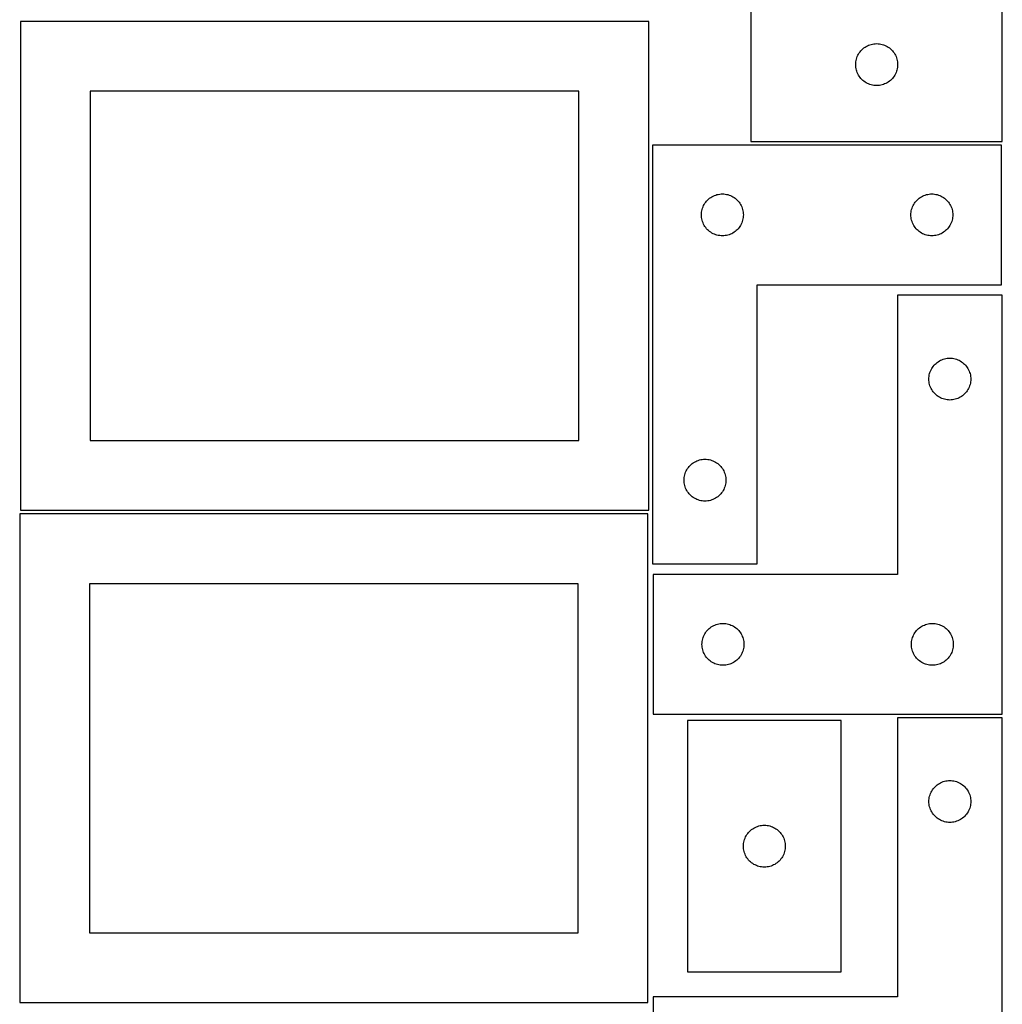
# Model space of a CAD drawing. Header units: millimetres. Extents: x 7 to 1243, y 7 to 2493.
# Tile 12 of 14: x 821 to 1243, y 1700 to 2123. Entities that reach past the tile are written whole.
import ezdxf

# ---------------------------------------------------------------- set-up
doc = ezdxf.new("R2010")
doc.units = ezdxf.units.MM
doc.layers.add('CUT', color=7, linetype='CONTINUOUS', true_color=0x000000)

msp = doc.modelspace()

# ---------------------------------------------------------------- linework, layer by layer
at = {"layer": 'CUT'}
for p, q in [((1135.488377, 2137.087925), (1135.488377, 2071.087925)), ((1243.488377, 2071.087925), (1243.488377, 2137.087925)), ((1091.532409, 2122.620514), (821.532409, 2122.620514)), ((821.532409, 2122.620514), (821.532409, 1912.620514)), ((1091.532409, 1912.620514), (1091.532409, 2122.620514)), ((1184.009525, 2111.228105), (1184.488245, 2111.571152)), ((1184.488245, 2111.571152), (1184.988377, 2111.882154)), ((1184.988377, 2111.882154), (1185.507779, 2112.15978)), ((1185.507779, 2112.15978), (1186.044226, 2112.402841)), ((1186.044226, 2112.402841), (1186.595422, 2112.610296)), ((1186.595422, 2112.610296), (1187.159006, 2112.781258)), ((1187.159006, 2112.781258), (1187.732564, 2112.914993)), ((1187.732564, 2112.914993), (1188.313642, 2113.010929)), ((1188.313642, 2113.010929), (1188.899749, 2113.068655)), ((1188.899749, 2113.068655), (1189.488377, 2113.087925)), ((1189.488377, 2113.087925), (1190.077006, 2113.068655)), ((1190.077006, 2113.068655), (1190.663113, 2113.010929)), ((1190.663113, 2113.010929), (1191.24419, 2112.914993)), ((1191.24419, 2112.914993), (1191.817749, 2112.781258)), ((1191.817749, 2112.781258), (1192.381333, 2112.610296)), ((1192.381333, 2112.610296), (1192.932528, 2112.402841)), ((1192.932528, 2112.402841), (1193.468976, 2112.15978)), ((1193.468976, 2112.15978), (1193.988377, 2111.882154)), ((1193.988377, 2111.882154), (1194.488509, 2111.571152)), ((1194.488509, 2111.571152), (1194.96723, 2111.228105)), ((1180.966006, 2106.98088), (1181.173462, 2107.532076)), ((1181.173462, 2107.532076), (1181.416523, 2108.068523)), ((1181.416523, 2108.068523), (1181.694149, 2108.587925)), ((1181.694149, 2108.587925), (1182.005151, 2109.088057)), ((1182.005151, 2109.088057), (1182.348197, 2109.566778)), ((1182.348197, 2109.566778), (1182.721819, 2110.022037)), ((1182.721819, 2110.022037), (1183.124416, 2110.451886)), ((1183.124416, 2110.451886), (1183.554265, 2110.854483)), ((1183.554265, 2110.854483), (1184.009525, 2111.228105)), ((1194.96723, 2111.228105), (1195.42249, 2110.854483)), ((1195.42249, 2110.854483), (1195.852338, 2110.451886)), ((1195.852338, 2110.451886), (1196.254936, 2110.022037)), ((1196.254936, 2110.022037), (1196.628557, 2109.566778)), ((1196.628557, 2109.566778), (1196.971604, 2109.088057)), ((1196.971604, 2109.088057), (1197.282606, 2108.587925)), ((1197.282606, 2108.587925), (1197.560232, 2108.068523)), ((1197.560232, 2108.068523), (1197.803293, 2107.532076)), ((1197.803293, 2107.532076), (1198.010749, 2106.98088)), ((1180.488377, 2104.087925), (1180.507647, 2104.676553)), ((1180.507647, 2103.499297), (1180.488377, 2104.087925)), ((1180.507647, 2104.676553), (1180.565374, 2105.262661)), ((1180.565374, 2102.913189), (1180.507647, 2103.499297)), ((1180.565374, 2105.262661), (1180.66131, 2105.843738)), ((1180.66131, 2102.332112), (1180.565374, 2102.913189)), ((1180.66131, 2105.843738), (1180.795045, 2106.417297)), ((1180.795045, 2106.417297), (1180.966006, 2106.98088)), ((1198.010749, 2106.98088), (1198.18171, 2106.417297)), ((1198.18171, 2106.417297), (1198.315445, 2105.843738)), ((1198.315445, 2105.843738), (1198.411381, 2105.262661)), ((1198.411381, 2102.913189), (1198.315445, 2102.332112)), ((1198.411381, 2105.262661), (1198.469108, 2104.676553)), ((1198.469108, 2103.499297), (1198.411381, 2102.913189)), ((1198.469108, 2104.676553), (1198.488377, 2104.087925)), ((1198.488377, 2104.087925), (1198.469108, 2103.499297)), ((1180.795045, 2101.758554), (1180.66131, 2102.332112)), ((1180.966006, 2101.19497), (1180.795045, 2101.758554)), ((1181.173462, 2100.643774), (1180.966006, 2101.19497)), ((1181.416523, 2100.107327), (1181.173462, 2100.643774)), ((1181.694149, 2099.587925), (1181.416523, 2100.107327)), ((1182.005151, 2099.087793), (1181.694149, 2099.587925)), ((1182.348197, 2098.609072), (1182.005151, 2099.087793)), ((1196.971604, 2099.087793), (1196.628557, 2098.609072)), ((1197.282606, 2099.587925), (1196.971604, 2099.087793)), ((1197.560232, 2100.107327), (1197.282606, 2099.587925)), ((1197.803293, 2100.643774), (1197.560232, 2100.107327)), ((1198.010749, 2101.19497), (1197.803293, 2100.643774)), ((1198.18171, 2101.758554), (1198.010749, 2101.19497)), ((1198.315445, 2102.332112), (1198.18171, 2101.758554)), ((1182.721819, 2098.153813), (1182.348197, 2098.609072)), ((1183.124416, 2097.723964), (1182.721819, 2098.153813)), ((1183.554265, 2097.321367), (1183.124416, 2097.723964)), ((1184.009525, 2096.947745), (1183.554265, 2097.321367)), ((1184.488245, 2096.604699), (1184.009525, 2096.947745)), ((1184.988377, 2096.293696), (1184.488245, 2096.604699)), ((1185.507779, 2096.01607), (1184.988377, 2096.293696)), ((1186.044226, 2095.773009), (1185.507779, 2096.01607)), ((1186.595422, 2095.565554), (1186.044226, 2095.773009)), ((1187.159006, 2095.394593), (1186.595422, 2095.565554)), ((1187.732564, 2095.260858), (1187.159006, 2095.394593)), ((1188.313642, 2095.164921), (1187.732564, 2095.260858)), ((1188.899749, 2095.107195), (1188.313642, 2095.164921)), ((1189.488377, 2095.087925), (1188.899749, 2095.107195)), ((1190.077006, 2095.107195), (1189.488377, 2095.087925)), ((1190.663113, 2095.164921), (1190.077006, 2095.107195)), ((1191.24419, 2095.260858), (1190.663113, 2095.164921)), ((1191.817749, 2095.394593), (1191.24419, 2095.260858)), ((1192.381333, 2095.565554), (1191.817749, 2095.394593)), ((1192.932528, 2095.773009), (1192.381333, 2095.565554)), ((1193.468976, 2096.01607), (1192.932528, 2095.773009)), ((1193.988377, 2096.293696), (1193.468976, 2096.01607)), ((1194.488509, 2096.604699), (1193.988377, 2096.293696)), ((1194.96723, 2096.947745), (1194.488509, 2096.604699)), ((1195.42249, 2097.321367), (1194.96723, 2096.947745)), ((1195.852338, 2097.723964), (1195.42249, 2097.321367)), ((1196.254936, 2098.153813), (1195.852338, 2097.723964)), ((1196.628557, 2098.609072), (1196.254936, 2098.153813)), ((1061.532409, 2092.620514), (851.532409, 2092.620514)), ((851.532409, 2092.620514), (851.532409, 1942.620514)), ((1061.532409, 1942.620514), (1061.532409, 2092.620514)), ((1093.204529, 2069.503567), (1093.204529, 1889.503567)), ((1243.204529, 2069.503567), (1093.204529, 2069.503567)), ((1135.488377, 2071.087925), (1243.488377, 2071.087925)), ((1243.204529, 2009.503567), (1243.204529, 2069.503567)), ((1119.760378, 2047.818483), (1120.311574, 2048.025938)), ((1120.311574, 2048.025938), (1120.875158, 2048.1969)), ((1120.875158, 2048.1969), (1121.448716, 2048.330635)), ((1121.448716, 2048.330635), (1122.029794, 2048.426571)), ((1122.029794, 2048.426571), (1122.615901, 2048.484298)), ((1122.615901, 2048.484298), (1123.204529, 2048.503567)), ((1123.204529, 2048.503567), (1123.793157, 2048.484298)), ((1123.793157, 2048.484298), (1124.379265, 2048.426571)), ((1124.379265, 2048.426571), (1124.960342, 2048.330635)), ((1124.960342, 2048.330635), (1125.533901, 2048.1969)), ((1125.533901, 2048.1969), (1126.097484, 2048.025938)), ((1126.097484, 2048.025938), (1126.64868, 2047.818483)), ((1209.760378, 2047.818483), (1210.311574, 2048.025938)), ((1210.311574, 2048.025938), (1210.875158, 2048.1969)), ((1210.875158, 2048.1969), (1211.448716, 2048.330635)), ((1211.448716, 2048.330635), (1212.029794, 2048.426571)), ((1212.029794, 2048.426571), (1212.615901, 2048.484298)), ((1212.615901, 2048.484298), (1213.204529, 2048.503567)), ((1213.204529, 2048.503567), (1213.793157, 2048.484298)), ((1213.793157, 2048.484298), (1214.379265, 2048.426571)), ((1214.379265, 2048.426571), (1214.960342, 2048.330635)), ((1214.960342, 2048.330635), (1215.533901, 2048.1969)), ((1215.533901, 2048.1969), (1216.097484, 2048.025938)), ((1216.097484, 2048.025938), (1216.64868, 2047.818483)), ((1115.132675, 2043.484166), (1115.410301, 2044.003567)), ((1115.410301, 2044.003567), (1115.721303, 2044.503699)), ((1115.721303, 2044.503699), (1116.064349, 2044.98242)), ((1116.064349, 2044.98242), (1116.437971, 2045.43768)), ((1116.437971, 2045.43768), (1116.840568, 2045.867528)), ((1116.840568, 2045.867528), (1117.270417, 2046.270126)), ((1117.270417, 2046.270126), (1117.725676, 2046.643747)), ((1117.725676, 2046.643747), (1118.204397, 2046.986794)), ((1118.204397, 2046.986794), (1118.704529, 2047.297796)), ((1118.704529, 2047.297796), (1119.223931, 2047.575422)), ((1119.223931, 2047.575422), (1119.760378, 2047.818483)), ((1126.64868, 2047.818483), (1127.185127, 2047.575422)), ((1127.185127, 2047.575422), (1127.704529, 2047.297796)), ((1127.704529, 2047.297796), (1128.204661, 2046.986794)), ((1128.204661, 2046.986794), (1128.683382, 2046.643747)), ((1128.683382, 2046.643747), (1129.138642, 2046.270126)), ((1129.138642, 2046.270126), (1129.56849, 2045.867528)), ((1129.56849, 2045.867528), (1129.971088, 2045.43768)), ((1129.971088, 2045.43768), (1130.344709, 2044.98242)), ((1130.344709, 2044.98242), (1130.687756, 2044.503699)), ((1130.687756, 2044.503699), (1130.998758, 2044.003567)), ((1130.998758, 2044.003567), (1131.276384, 2043.484166)), ((1205.132675, 2043.484166), (1205.410301, 2044.003567)), ((1205.410301, 2044.003567), (1205.721303, 2044.503699)), ((1205.721303, 2044.503699), (1206.064349, 2044.98242)), ((1206.064349, 2044.98242), (1206.437971, 2045.43768)), ((1206.437971, 2045.43768), (1206.840568, 2045.867528)), ((1206.840568, 2045.867528), (1207.270417, 2046.270126)), ((1207.270417, 2046.270126), (1207.725676, 2046.643747)), ((1207.725676, 2046.643747), (1208.204397, 2046.986794)), ((1208.204397, 2046.986794), (1208.704529, 2047.297796)), ((1208.704529, 2047.297796), (1209.223931, 2047.575422)), ((1209.223931, 2047.575422), (1209.760378, 2047.818483)), ((1216.64868, 2047.818483), (1217.185127, 2047.575422)), ((1217.185127, 2047.575422), (1217.704529, 2047.297796)), ((1217.704529, 2047.297796), (1218.204661, 2046.986794)), ((1218.204661, 2046.986794), (1218.683382, 2046.643747)), ((1218.683382, 2046.643747), (1219.138642, 2046.270126)), ((1219.138642, 2046.270126), (1219.56849, 2045.867528)), ((1219.56849, 2045.867528), (1219.971088, 2045.43768)), ((1219.971088, 2045.43768), (1220.344709, 2044.98242)), ((1220.344709, 2044.98242), (1220.687756, 2044.503699)), ((1220.687756, 2044.503699), (1220.998758, 2044.003567)), ((1220.998758, 2044.003567), (1221.276384, 2043.484166)), ((1114.204529, 2039.503567), (1114.223799, 2040.092195)), ((1114.223799, 2038.914939), (1114.204529, 2039.503567)), ((1114.223799, 2040.092195), (1114.281526, 2040.678303)), ((1114.281526, 2040.678303), (1114.377462, 2041.25938)), ((1114.377462, 2041.25938), (1114.511197, 2041.832939)), ((1114.511197, 2041.832939), (1114.682158, 2042.396523)), ((1114.682158, 2042.396523), (1114.889613, 2042.947718)), ((1114.889613, 2042.947718), (1115.132675, 2043.484166)), ((1131.276384, 2043.484166), (1131.519445, 2042.947718)), ((1131.519445, 2042.947718), (1131.7269, 2042.396523)), ((1131.7269, 2042.396523), (1131.897862, 2041.832939)), ((1131.897862, 2041.832939), (1132.031597, 2041.25938)), ((1132.031597, 2041.25938), (1132.127533, 2040.678303)), ((1132.127533, 2040.678303), (1132.18526, 2040.092195)), ((1132.18526, 2040.092195), (1132.204529, 2039.503567)), ((1132.204529, 2039.503567), (1132.18526, 2038.914939)), ((1204.204529, 2039.503567), (1204.223799, 2040.092195)), ((1204.223799, 2038.914939), (1204.204529, 2039.503567)), ((1204.223799, 2040.092195), (1204.281526, 2040.678303)), ((1204.281526, 2040.678303), (1204.377462, 2041.25938)), ((1204.377462, 2041.25938), (1204.511197, 2041.832939)), ((1204.511197, 2041.832939), (1204.682158, 2042.396523)), ((1204.682158, 2042.396523), (1204.889613, 2042.947718)), ((1204.889613, 2042.947718), (1205.132675, 2043.484166)), ((1221.276384, 2043.484166), (1221.519445, 2042.947718)), ((1221.519445, 2042.947718), (1221.7269, 2042.396523)), ((1221.7269, 2042.396523), (1221.897862, 2041.832939)), ((1221.897862, 2041.832939), (1222.031597, 2041.25938)), ((1222.031597, 2041.25938), (1222.127533, 2040.678303)), ((1222.127533, 2040.678303), (1222.18526, 2040.092195)), ((1222.18526, 2040.092195), (1222.204529, 2039.503567)), ((1222.204529, 2039.503567), (1222.18526, 2038.914939)), ((1114.281526, 2038.328832), (1114.223799, 2038.914939)), ((1114.377462, 2037.747754), (1114.281526, 2038.328832)), ((1114.511197, 2037.174196), (1114.377462, 2037.747754)), ((1114.682158, 2036.610612), (1114.511197, 2037.174196)), ((1114.889613, 2036.059416), (1114.682158, 2036.610612)), ((1115.132675, 2035.522969), (1114.889613, 2036.059416)), ((1115.410301, 2035.003567), (1115.132675, 2035.522969)), ((1131.276384, 2035.522969), (1130.998758, 2035.003567)), ((1131.519445, 2036.059416), (1131.276384, 2035.522969)), ((1131.7269, 2036.610612), (1131.519445, 2036.059416)), ((1131.897862, 2037.174196), (1131.7269, 2036.610612)), ((1132.031597, 2037.747754), (1131.897862, 2037.174196)), ((1132.127533, 2038.328832), (1132.031597, 2037.747754)), ((1132.18526, 2038.914939), (1132.127533, 2038.328832)), ((1204.281526, 2038.328832), (1204.223799, 2038.914939)), ((1204.377462, 2037.747754), (1204.281526, 2038.328832)), ((1204.511197, 2037.174196), (1204.377462, 2037.747754)), ((1204.682158, 2036.610612), (1204.511197, 2037.174196)), ((1204.889613, 2036.059416), (1204.682158, 2036.610612)), ((1205.132675, 2035.522969), (1204.889613, 2036.059416)), ((1205.410301, 2035.003567), (1205.132675, 2035.522969)), ((1221.276384, 2035.522969), (1220.998758, 2035.003567)), ((1221.519445, 2036.059416), (1221.276384, 2035.522969)), ((1221.7269, 2036.610612), (1221.519445, 2036.059416)), ((1221.897862, 2037.174196), (1221.7269, 2036.610612)), ((1222.031597, 2037.747754), (1221.897862, 2037.174196)), ((1222.127533, 2038.328832), (1222.031597, 2037.747754)), ((1222.18526, 2038.914939), (1222.127533, 2038.328832)), ((1115.721303, 2034.503435), (1115.410301, 2035.003567)), ((1116.064349, 2034.024714), (1115.721303, 2034.503435)), ((1116.437971, 2033.569455), (1116.064349, 2034.024714)), ((1116.840568, 2033.139606), (1116.437971, 2033.569455)), ((1117.270417, 2032.737009), (1116.840568, 2033.139606)), ((1117.725676, 2032.363387), (1117.270417, 2032.737009)), ((1118.204397, 2032.020341), (1117.725676, 2032.363387)), ((1118.704529, 2031.709339), (1118.204397, 2032.020341)), ((1119.223931, 2031.431713), (1118.704529, 2031.709339)), ((1119.760378, 2031.188652), (1119.223931, 2031.431713)), ((1120.311574, 2030.981196), (1119.760378, 2031.188652)), ((1120.875158, 2030.810235), (1120.311574, 2030.981196)), ((1126.097484, 2030.981196), (1125.533901, 2030.810235)), ((1126.64868, 2031.188652), (1126.097484, 2030.981196)), ((1127.185127, 2031.431713), (1126.64868, 2031.188652)), ((1127.704529, 2031.709339), (1127.185127, 2031.431713)), ((1128.204661, 2032.020341), (1127.704529, 2031.709339)), ((1128.683382, 2032.363387), (1128.204661, 2032.020341)), ((1129.138642, 2032.737009), (1128.683382, 2032.363387)), ((1129.56849, 2033.139606), (1129.138642, 2032.737009)), ((1129.971088, 2033.569455), (1129.56849, 2033.139606)), ((1130.344709, 2034.024714), (1129.971088, 2033.569455)), ((1130.687756, 2034.503435), (1130.344709, 2034.024714)), ((1130.998758, 2035.003567), (1130.687756, 2034.503435)), ((1205.721303, 2034.503435), (1205.410301, 2035.003567)), ((1206.064349, 2034.024714), (1205.721303, 2034.503435)), ((1206.437971, 2033.569455), (1206.064349, 2034.024714)), ((1206.840568, 2033.139606), (1206.437971, 2033.569455)), ((1207.270417, 2032.737009), (1206.840568, 2033.139606)), ((1207.725676, 2032.363387), (1207.270417, 2032.737009)), ((1208.204397, 2032.020341), (1207.725676, 2032.363387)), ((1208.704529, 2031.709339), (1208.204397, 2032.020341)), ((1209.223931, 2031.431713), (1208.704529, 2031.709339)), ((1209.760378, 2031.188652), (1209.223931, 2031.431713)), ((1210.311574, 2030.981196), (1209.760378, 2031.188652)), ((1210.875158, 2030.810235), (1210.311574, 2030.981196)), ((1216.097484, 2030.981196), (1215.533901, 2030.810235)), ((1216.64868, 2031.188652), (1216.097484, 2030.981196)), ((1217.185127, 2031.431713), (1216.64868, 2031.188652)), ((1217.704529, 2031.709339), (1217.185127, 2031.431713)), ((1218.204661, 2032.020341), (1217.704529, 2031.709339)), ((1218.683382, 2032.363387), (1218.204661, 2032.020341)), ((1219.138642, 2032.737009), (1218.683382, 2032.363387)), ((1219.56849, 2033.139606), (1219.138642, 2032.737009)), ((1219.971088, 2033.569455), (1219.56849, 2033.139606)), ((1220.344709, 2034.024714), (1219.971088, 2033.569455)), ((1220.687756, 2034.503435), (1220.344709, 2034.024714)), ((1220.998758, 2035.003567), (1220.687756, 2034.503435)), ((1121.448716, 2030.6765), (1120.875158, 2030.810235)), ((1122.029794, 2030.580564), (1121.448716, 2030.6765)), ((1122.615901, 2030.522837), (1122.029794, 2030.580564)), ((1123.204529, 2030.503567), (1122.615901, 2030.522837)), ((1123.793157, 2030.522837), (1123.204529, 2030.503567)), ((1124.379265, 2030.580564), (1123.793157, 2030.522837)), ((1124.960342, 2030.6765), (1124.379265, 2030.580564)), ((1125.533901, 2030.810235), (1124.960342, 2030.6765)), ((1211.448716, 2030.6765), (1210.875158, 2030.810235)), ((1212.029794, 2030.580564), (1211.448716, 2030.6765)), ((1212.615901, 2030.522837), (1212.029794, 2030.580564)), ((1213.204529, 2030.503567), (1212.615901, 2030.522837)), ((1213.793157, 2030.522837), (1213.204529, 2030.503567)), ((1214.379265, 2030.580564), (1213.793157, 2030.522837)), ((1214.960342, 2030.6765), (1214.379265, 2030.580564)), ((1215.533901, 2030.810235), (1214.960342, 2030.6765)), ((1138.204529, 1889.503567), (1138.204529, 2009.503567)), ((1138.204529, 2009.503567), (1243.204529, 2009.503567)), ((1243.432467, 2004.941805), (1198.432467, 2004.941805)), ((1198.432467, 2004.941805), (1198.432467, 1884.941805)), ((1243.432467, 1824.941805), (1243.432467, 2004.941805)), ((1214.998354, 1975.708363), (1215.453614, 1976.081985)), ((1215.453614, 1976.081985), (1215.932335, 1976.425031)), ((1215.932335, 1976.425031), (1216.432467, 1976.736033)), ((1216.432467, 1976.736033), (1216.951869, 1977.013659)), ((1216.951869, 1977.013659), (1217.488316, 1977.25672)), ((1217.488316, 1977.25672), (1218.039512, 1977.464176)), ((1218.039512, 1977.464176), (1218.603095, 1977.635137)), ((1218.603095, 1977.635137), (1219.176654, 1977.768872)), ((1219.176654, 1977.768872), (1219.757731, 1977.864808)), ((1219.757731, 1977.864808), (1220.343839, 1977.922535)), ((1220.343839, 1977.922535), (1220.932467, 1977.941805)), ((1220.932467, 1977.941805), (1221.521095, 1977.922535)), ((1221.521095, 1977.922535), (1222.107203, 1977.864808)), ((1222.107203, 1977.864808), (1222.68828, 1977.768872)), ((1222.68828, 1977.768872), (1223.261838, 1977.635137)), ((1223.261838, 1977.635137), (1223.825422, 1977.464176)), ((1223.825422, 1977.464176), (1224.376618, 1977.25672)), ((1224.376618, 1977.25672), (1224.913065, 1977.013659)), ((1224.913065, 1977.013659), (1225.432467, 1976.736033)), ((1225.432467, 1976.736033), (1225.932599, 1976.425031)), ((1225.932599, 1976.425031), (1226.41132, 1976.081985)), ((1226.41132, 1976.081985), (1226.866579, 1975.708363)), ((1212.239134, 1971.271176), (1212.410096, 1971.83476)), ((1212.410096, 1971.83476), (1212.617551, 1972.385955)), ((1212.617551, 1972.385955), (1212.860612, 1972.922403)), ((1212.860612, 1972.922403), (1213.138238, 1973.441805)), ((1213.138238, 1973.441805), (1213.44924, 1973.941937)), ((1213.44924, 1973.941937), (1213.792287, 1974.420657)), ((1213.792287, 1974.420657), (1214.165909, 1974.875917)), ((1214.165909, 1974.875917), (1214.568506, 1975.305766)), ((1214.568506, 1975.305766), (1214.998354, 1975.708363)), ((1226.866579, 1975.708363), (1227.296428, 1975.305766)), ((1227.296428, 1975.305766), (1227.699025, 1974.875917)), ((1227.699025, 1974.875917), (1228.072647, 1974.420657)), ((1228.072647, 1974.420657), (1228.415693, 1973.941937)), ((1228.415693, 1973.941937), (1228.726695, 1973.441805)), ((1228.726695, 1973.441805), (1229.004321, 1972.922403)), ((1229.004321, 1972.922403), (1229.247383, 1972.385955)), ((1229.247383, 1972.385955), (1229.454838, 1971.83476)), ((1229.454838, 1971.83476), (1229.625799, 1971.271176)), ((1211.932467, 1968.941805), (1211.951737, 1969.530433)), ((1211.951737, 1968.353176), (1211.932467, 1968.941805)), ((1211.951737, 1969.530433), (1212.009463, 1970.11654)), ((1212.009463, 1967.767069), (1211.951737, 1968.353176)), ((1212.009463, 1970.11654), (1212.105399, 1970.697617)), ((1212.105399, 1967.185992), (1212.009463, 1967.767069)), ((1212.105399, 1970.697617), (1212.239134, 1971.271176)), ((1229.625799, 1971.271176), (1229.759534, 1970.697617)), ((1229.759534, 1970.697617), (1229.855471, 1970.11654)), ((1229.855471, 1967.767069), (1229.759534, 1967.185992)), ((1229.855471, 1970.11654), (1229.913197, 1969.530433)), ((1229.913197, 1968.353176), (1229.855471, 1967.767069)), ((1229.913197, 1969.530433), (1229.932467, 1968.941805)), ((1229.932467, 1968.941805), (1229.913197, 1968.353176)), ((1212.239134, 1966.612433), (1212.105399, 1967.185992)), ((1212.410096, 1966.048849), (1212.239134, 1966.612433)), ((1212.617551, 1965.497654), (1212.410096, 1966.048849)), ((1212.860612, 1964.961206), (1212.617551, 1965.497654)), ((1213.138238, 1964.441805), (1212.860612, 1964.961206)), ((1213.44924, 1963.941672), (1213.138238, 1964.441805)), ((1213.792287, 1963.462952), (1213.44924, 1963.941672)), ((1214.165909, 1963.007692), (1213.792287, 1963.462952)), ((1228.072647, 1963.462952), (1227.699025, 1963.007692)), ((1228.415693, 1963.941672), (1228.072647, 1963.462952)), ((1228.726695, 1964.441805), (1228.415693, 1963.941672)), ((1229.004321, 1964.961206), (1228.726695, 1964.441805)), ((1229.247383, 1965.497654), (1229.004321, 1964.961206)), ((1229.454838, 1966.048849), (1229.247383, 1965.497654)), ((1229.625799, 1966.612433), (1229.454838, 1966.048849)), ((1229.759534, 1967.185992), (1229.625799, 1966.612433)), ((1214.568506, 1962.577844), (1214.165909, 1963.007692)), ((1214.998354, 1962.175246), (1214.568506, 1962.577844)), ((1215.453614, 1961.801625), (1214.998354, 1962.175246)), ((1215.932335, 1961.458578), (1215.453614, 1961.801625)), ((1216.432467, 1961.147576), (1215.932335, 1961.458578)), ((1216.951869, 1960.86995), (1216.432467, 1961.147576)), ((1217.488316, 1960.626889), (1216.951869, 1960.86995)), ((1218.039512, 1960.419433), (1217.488316, 1960.626889)), ((1218.603095, 1960.248472), (1218.039512, 1960.419433)), ((1219.176654, 1960.114737), (1218.603095, 1960.248472)), ((1219.757731, 1960.018801), (1219.176654, 1960.114737)), ((1220.343839, 1959.961074), (1219.757731, 1960.018801)), ((1220.932467, 1959.941805), (1220.343839, 1959.961074)), ((1221.521095, 1959.961074), (1220.932467, 1959.941805)), ((1222.107203, 1960.018801), (1221.521095, 1959.961074)), ((1222.68828, 1960.114737), (1222.107203, 1960.018801)), ((1223.261838, 1960.248472), (1222.68828, 1960.114737)), ((1223.825422, 1960.419433), (1223.261838, 1960.248472)), ((1224.376618, 1960.626889), (1223.825422, 1960.419433)), ((1224.913065, 1960.86995), (1224.376618, 1960.626889)), ((1225.432467, 1961.147576), (1224.913065, 1960.86995)), ((1225.932599, 1961.458578), (1225.432467, 1961.147576)), ((1226.41132, 1961.801625), (1225.932599, 1961.458578)), ((1226.866579, 1962.175246), (1226.41132, 1961.801625)), ((1227.296428, 1962.577844), (1226.866579, 1962.175246)), ((1227.699025, 1963.007692), (1227.296428, 1962.577844)), ((851.532409, 1942.620514), (1061.532409, 1942.620514)), ((1111.723931, 1933.575422), (1112.260378, 1933.818483)), ((1112.260378, 1933.818483), (1112.811574, 1934.025938)), ((1112.811574, 1934.025938), (1113.375158, 1934.1969)), ((1113.375158, 1934.1969), (1113.948716, 1934.330635)), ((1113.948716, 1934.330635), (1114.529794, 1934.426571)), ((1114.529794, 1934.426571), (1115.115901, 1934.484298)), ((1115.115901, 1934.484298), (1115.704529, 1934.503567)), ((1115.704529, 1934.503567), (1116.293157, 1934.484298)), ((1116.293157, 1934.484298), (1116.879265, 1934.426571)), ((1116.879265, 1934.426571), (1117.460342, 1934.330635)), ((1117.460342, 1934.330635), (1118.033901, 1934.1969)), ((1118.033901, 1934.1969), (1118.597484, 1934.025938)), ((1118.597484, 1934.025938), (1119.14868, 1933.818483)), ((1119.14868, 1933.818483), (1119.685127, 1933.575422)), ((1107.389613, 1928.947718), (1107.632675, 1929.484166)), ((1107.632675, 1929.484166), (1107.910301, 1930.003567)), ((1107.910301, 1930.003567), (1108.221303, 1930.503699)), ((1108.221303, 1930.503699), (1108.564349, 1930.98242)), ((1108.564349, 1930.98242), (1108.937971, 1931.43768)), ((1108.937971, 1931.43768), (1109.340568, 1931.867528)), ((1109.340568, 1931.867528), (1109.770417, 1932.270126)), ((1109.770417, 1932.270126), (1110.225676, 1932.643747)), ((1110.225676, 1932.643747), (1110.704397, 1932.986794)), ((1110.704397, 1932.986794), (1111.204529, 1933.297796)), ((1111.204529, 1933.297796), (1111.723931, 1933.575422)), ((1119.685127, 1933.575422), (1120.204529, 1933.297796)), ((1120.204529, 1933.297796), (1120.704661, 1932.986794)), ((1120.704661, 1932.986794), (1121.183382, 1932.643747)), ((1121.183382, 1932.643747), (1121.638642, 1932.270126)), ((1121.638642, 1932.270126), (1122.06849, 1931.867528)), ((1122.06849, 1931.867528), (1122.471088, 1931.43768)), ((1122.471088, 1931.43768), (1122.844709, 1930.98242)), ((1122.844709, 1930.98242), (1123.187756, 1930.503699)), ((1123.187756, 1930.503699), (1123.498758, 1930.003567)), ((1123.498758, 1930.003567), (1123.776384, 1929.484166)), ((1123.776384, 1929.484166), (1124.019445, 1928.947718)), ((1106.704529, 1925.503567), (1106.723799, 1926.092195)), ((1106.723799, 1924.914939), (1106.704529, 1925.503567)), ((1106.723799, 1926.092195), (1106.781526, 1926.678303)), ((1106.781526, 1926.678303), (1106.877462, 1927.25938)), ((1106.877462, 1927.25938), (1107.011197, 1927.832939)), ((1107.011197, 1927.832939), (1107.182158, 1928.396523)), ((1107.182158, 1928.396523), (1107.389613, 1928.947718)), ((1124.019445, 1928.947718), (1124.2269, 1928.396523)), ((1124.2269, 1928.396523), (1124.397862, 1927.832939)), ((1124.397862, 1927.832939), (1124.531597, 1927.25938)), ((1124.531597, 1927.25938), (1124.627533, 1926.678303)), ((1124.627533, 1926.678303), (1124.68526, 1926.092195)), ((1124.68526, 1926.092195), (1124.704529, 1925.503567)), ((1124.704529, 1925.503567), (1124.68526, 1924.914939)), ((1106.781526, 1924.328832), (1106.723799, 1924.914939)), ((1106.877462, 1923.747754), (1106.781526, 1924.328832)), ((1107.011197, 1923.174196), (1106.877462, 1923.747754)), ((1107.182158, 1922.610612), (1107.011197, 1923.174196)), ((1107.389613, 1922.059416), (1107.182158, 1922.610612)), ((1107.632675, 1921.522969), (1107.389613, 1922.059416)), ((1107.910301, 1921.003567), (1107.632675, 1921.522969)), ((1108.221303, 1920.503435), (1107.910301, 1921.003567)), ((1123.498758, 1921.003567), (1123.187756, 1920.503435)), ((1123.776384, 1921.522969), (1123.498758, 1921.003567)), ((1124.019445, 1922.059416), (1123.776384, 1921.522969)), ((1124.2269, 1922.610612), (1124.019445, 1922.059416)), ((1124.397862, 1923.174196), (1124.2269, 1922.610612)), ((1124.531597, 1923.747754), (1124.397862, 1923.174196)), ((1124.627533, 1924.328832), (1124.531597, 1923.747754)), ((1124.68526, 1924.914939), (1124.627533, 1924.328832)), ((1108.564349, 1920.024714), (1108.221303, 1920.503435)), ((1108.937971, 1919.569455), (1108.564349, 1920.024714)), ((1109.340568, 1919.139606), (1108.937971, 1919.569455)), ((1109.770417, 1918.737009), (1109.340568, 1919.139606)), ((1110.225676, 1918.363387), (1109.770417, 1918.737009)), ((1110.704397, 1918.020341), (1110.225676, 1918.363387)), ((1111.204529, 1917.709339), (1110.704397, 1918.020341)), ((1111.723931, 1917.431713), (1111.204529, 1917.709339)), ((1112.260378, 1917.188652), (1111.723931, 1917.431713)), ((1112.811574, 1916.981196), (1112.260378, 1917.188652)), ((1113.375158, 1916.810235), (1112.811574, 1916.981196)), ((1113.948716, 1916.6765), (1113.375158, 1916.810235)), ((1118.033901, 1916.810235), (1117.460342, 1916.6765)), ((1118.597484, 1916.981196), (1118.033901, 1916.810235)), ((1119.14868, 1917.188652), (1118.597484, 1916.981196)), ((1119.685127, 1917.431713), (1119.14868, 1917.188652)), ((1120.204529, 1917.709339), (1119.685127, 1917.431713)), ((1120.704661, 1918.020341), (1120.204529, 1917.709339)), ((1121.183382, 1918.363387), (1120.704661, 1918.020341)), ((1121.638642, 1918.737009), (1121.183382, 1918.363387)), ((1122.06849, 1919.139606), (1121.638642, 1918.737009)), ((1122.471088, 1919.569455), (1122.06849, 1919.139606)), ((1122.844709, 1920.024714), (1122.471088, 1919.569455)), ((1123.187756, 1920.503435), (1122.844709, 1920.024714)), ((821.532409, 1912.620514), (1091.532409, 1912.620514)), ((1114.529794, 1916.580564), (1113.948716, 1916.6765)), ((1115.115901, 1916.522837), (1114.529794, 1916.580564)), ((1115.704529, 1916.503567), (1115.115901, 1916.522837)), ((1116.293157, 1916.522837), (1115.704529, 1916.503567)), ((1116.879265, 1916.580564), (1116.293157, 1916.522837)), ((1117.460342, 1916.6765), (1116.879265, 1916.580564)), ((1091.216217, 1911.023346), (821.216217, 1911.023346)), ((821.216217, 1911.023346), (821.216217, 1701.023346)), ((1091.216217, 1701.023346), (1091.216217, 1911.023346)), ((1093.204529, 1889.503567), (1138.204529, 1889.503567)), ((1198.432467, 1884.941805), (1093.432467, 1884.941805)), ((1093.432467, 1884.941805), (1093.432467, 1824.941805)), ((1061.216217, 1881.023346), (851.216217, 1881.023346)), ((851.216217, 1881.023346), (851.216217, 1731.023346)), ((1061.216217, 1731.023346), (1061.216217, 1881.023346)), ((1117.498354, 1861.708363), (1117.953614, 1862.081985)), ((1117.953614, 1862.081985), (1118.432335, 1862.425031)), ((1118.432335, 1862.425031), (1118.932467, 1862.736033)), ((1118.932467, 1862.736033), (1119.451869, 1863.013659)), ((1119.451869, 1863.013659), (1119.988316, 1863.25672)), ((1119.988316, 1863.25672), (1120.539512, 1863.464176)), ((1120.539512, 1863.464176), (1121.103095, 1863.635137)), ((1121.103095, 1863.635137), (1121.676654, 1863.768872)), ((1121.676654, 1863.768872), (1122.257731, 1863.864808)), ((1122.257731, 1863.864808), (1122.843839, 1863.922535)), ((1122.843839, 1863.922535), (1123.432467, 1863.941805)), ((1123.432467, 1863.941805), (1124.021095, 1863.922535)), ((1124.021095, 1863.922535), (1124.607203, 1863.864808)), ((1124.607203, 1863.864808), (1125.18828, 1863.768872)), ((1125.18828, 1863.768872), (1125.761838, 1863.635137)), ((1125.761838, 1863.635137), (1126.325422, 1863.464176)), ((1126.325422, 1863.464176), (1126.876618, 1863.25672)), ((1126.876618, 1863.25672), (1127.413065, 1863.013659)), ((1127.413065, 1863.013659), (1127.932467, 1862.736033)), ((1127.932467, 1862.736033), (1128.432599, 1862.425031)), ((1128.432599, 1862.425031), (1128.91132, 1862.081985)), ((1128.91132, 1862.081985), (1129.366579, 1861.708363)), ((1207.498354, 1861.708363), (1207.953614, 1862.081985)), ((1207.953614, 1862.081985), (1208.432335, 1862.425031)), ((1208.432335, 1862.425031), (1208.932467, 1862.736033)), ((1208.932467, 1862.736033), (1209.451869, 1863.013659)), ((1209.451869, 1863.013659), (1209.988316, 1863.25672)), ((1209.988316, 1863.25672), (1210.539512, 1863.464176)), ((1210.539512, 1863.464176), (1211.103095, 1863.635137)), ((1211.103095, 1863.635137), (1211.676654, 1863.768872)), ((1211.676654, 1863.768872), (1212.257731, 1863.864808)), ((1212.257731, 1863.864808), (1212.843839, 1863.922535)), ((1212.843839, 1863.922535), (1213.432467, 1863.941805)), ((1213.432467, 1863.941805), (1214.021095, 1863.922535)), ((1214.021095, 1863.922535), (1214.607203, 1863.864808)), ((1214.607203, 1863.864808), (1215.18828, 1863.768872)), ((1215.18828, 1863.768872), (1215.761838, 1863.635137)), ((1215.761838, 1863.635137), (1216.325422, 1863.464176)), ((1216.325422, 1863.464176), (1216.876618, 1863.25672)), ((1216.876618, 1863.25672), (1217.413065, 1863.013659)), ((1217.413065, 1863.013659), (1217.932467, 1862.736033)), ((1217.932467, 1862.736033), (1218.432599, 1862.425031)), ((1218.432599, 1862.425031), (1218.91132, 1862.081985)), ((1218.91132, 1862.081985), (1219.366579, 1861.708363)), ((1114.739134, 1857.271176), (1114.910096, 1857.83476)), ((1114.910096, 1857.83476), (1115.117551, 1858.385955)), ((1115.117551, 1858.385955), (1115.360612, 1858.922403)), ((1115.360612, 1858.922403), (1115.638238, 1859.441805)), ((1115.638238, 1859.441805), (1115.94924, 1859.941937)), ((1115.94924, 1859.941937), (1116.292287, 1860.420657)), ((1116.292287, 1860.420657), (1116.665909, 1860.875917)), ((1116.665909, 1860.875917), (1117.068506, 1861.305766)), ((1117.068506, 1861.305766), (1117.498354, 1861.708363)), ((1129.366579, 1861.708363), (1129.796428, 1861.305766)), ((1129.796428, 1861.305766), (1130.199025, 1860.875917)), ((1130.199025, 1860.875917), (1130.572647, 1860.420657)), ((1130.572647, 1860.420657), (1130.915693, 1859.941937)), ((1130.915693, 1859.941937), (1131.226695, 1859.441805)), ((1131.226695, 1859.441805), (1131.504321, 1858.922403)), ((1131.504321, 1858.922403), (1131.747383, 1858.385955)), ((1131.747383, 1858.385955), (1131.954838, 1857.83476)), ((1131.954838, 1857.83476), (1132.125799, 1857.271176)), ((1204.739134, 1857.271176), (1204.910096, 1857.83476)), ((1204.910096, 1857.83476), (1205.117551, 1858.385955)), ((1205.117551, 1858.385955), (1205.360612, 1858.922403)), ((1205.360612, 1858.922403), (1205.638238, 1859.441805)), ((1205.638238, 1859.441805), (1205.94924, 1859.941937)), ((1205.94924, 1859.941937), (1206.292287, 1860.420657)), ((1206.292287, 1860.420657), (1206.665909, 1860.875917)), ((1206.665909, 1860.875917), (1207.068506, 1861.305766)), ((1207.068506, 1861.305766), (1207.498354, 1861.708363)), ((1219.366579, 1861.708363), (1219.796428, 1861.305766)), ((1219.796428, 1861.305766), (1220.199025, 1860.875917)), ((1220.199025, 1860.875917), (1220.572647, 1860.420657)), ((1220.572647, 1860.420657), (1220.915693, 1859.941937)), ((1220.915693, 1859.941937), (1221.226695, 1859.441805)), ((1221.226695, 1859.441805), (1221.504321, 1858.922403)), ((1221.504321, 1858.922403), (1221.747383, 1858.385955)), ((1221.747383, 1858.385955), (1221.954838, 1857.83476)), ((1221.954838, 1857.83476), (1222.125799, 1857.271176)), ((1114.432467, 1854.941805), (1114.451737, 1855.530433)), ((1114.451737, 1854.353176), (1114.432467, 1854.941805)), ((1114.451737, 1855.530433), (1114.509463, 1856.11654)), ((1114.509463, 1853.767069), (1114.451737, 1854.353176)), ((1114.509463, 1856.11654), (1114.605399, 1856.697617)), ((1114.605399, 1853.185992), (1114.509463, 1853.767069)), ((1114.605399, 1856.697617), (1114.739134, 1857.271176)), ((1132.125799, 1857.271176), (1132.259534, 1856.697617)), ((1132.259534, 1856.697617), (1132.355471, 1856.11654)), ((1132.355471, 1853.767069), (1132.259534, 1853.185992)), ((1132.355471, 1856.11654), (1132.413197, 1855.530433)), ((1132.413197, 1854.353176), (1132.355471, 1853.767069)), ((1132.413197, 1855.530433), (1132.432467, 1854.941805)), ((1132.432467, 1854.941805), (1132.413197, 1854.353176)), ((1204.432467, 1854.941805), (1204.451737, 1855.530433)), ((1204.451737, 1854.353176), (1204.432467, 1854.941805)), ((1204.451737, 1855.530433), (1204.509463, 1856.11654)), ((1204.509463, 1853.767069), (1204.451737, 1854.353176)), ((1204.509463, 1856.11654), (1204.605399, 1856.697617)), ((1204.605399, 1853.185992), (1204.509463, 1853.767069)), ((1204.605399, 1856.697617), (1204.739134, 1857.271176)), ((1222.125799, 1857.271176), (1222.259534, 1856.697617)), ((1222.259534, 1856.697617), (1222.355471, 1856.11654)), ((1222.355471, 1853.767069), (1222.259534, 1853.185992)), ((1222.355471, 1856.11654), (1222.413197, 1855.530433)), ((1222.413197, 1854.353176), (1222.355471, 1853.767069)), ((1222.413197, 1855.530433), (1222.432467, 1854.941805)), ((1222.432467, 1854.941805), (1222.413197, 1854.353176)), ((1114.739134, 1852.612433), (1114.605399, 1853.185992)), ((1114.910096, 1852.048849), (1114.739134, 1852.612433)), ((1115.117551, 1851.497654), (1114.910096, 1852.048849)), ((1115.360612, 1850.961206), (1115.117551, 1851.497654)), ((1115.638238, 1850.441805), (1115.360612, 1850.961206)), ((1115.94924, 1849.941672), (1115.638238, 1850.441805)), ((1116.292287, 1849.462952), (1115.94924, 1849.941672)), ((1116.665909, 1849.007692), (1116.292287, 1849.462952)), ((1130.572647, 1849.462952), (1130.199025, 1849.007692)), ((1130.915693, 1849.941672), (1130.572647, 1849.462952)), ((1131.226695, 1850.441805), (1130.915693, 1849.941672)), ((1131.504321, 1850.961206), (1131.226695, 1850.441805)), ((1131.747383, 1851.497654), (1131.504321, 1850.961206)), ((1131.954838, 1852.048849), (1131.747383, 1851.497654)), ((1132.125799, 1852.612433), (1131.954838, 1852.048849)), ((1132.259534, 1853.185992), (1132.125799, 1852.612433)), ((1204.739134, 1852.612433), (1204.605399, 1853.185992)), ((1204.910096, 1852.048849), (1204.739134, 1852.612433)), ((1205.117551, 1851.497654), (1204.910096, 1852.048849)), ((1205.360612, 1850.961206), (1205.117551, 1851.497654)), ((1205.638238, 1850.441805), (1205.360612, 1850.961206)), ((1205.94924, 1849.941672), (1205.638238, 1850.441805)), ((1206.292287, 1849.462952), (1205.94924, 1849.941672)), ((1206.665909, 1849.007692), (1206.292287, 1849.462952)), ((1220.572647, 1849.462952), (1220.199025, 1849.007692)), ((1220.915693, 1849.941672), (1220.572647, 1849.462952)), ((1221.226695, 1850.441805), (1220.915693, 1849.941672)), ((1221.504321, 1850.961206), (1221.226695, 1850.441805)), ((1221.747383, 1851.497654), (1221.504321, 1850.961206)), ((1221.954838, 1852.048849), (1221.747383, 1851.497654)), ((1222.125799, 1852.612433), (1221.954838, 1852.048849)), ((1222.259534, 1853.185992), (1222.125799, 1852.612433)), ((1117.068506, 1848.577844), (1116.665909, 1849.007692)), ((1117.498354, 1848.175246), (1117.068506, 1848.577844)), ((1117.953614, 1847.801625), (1117.498354, 1848.175246)), ((1118.432335, 1847.458578), (1117.953614, 1847.801625)), ((1118.932467, 1847.147576), (1118.432335, 1847.458578)), ((1119.451869, 1846.86995), (1118.932467, 1847.147576)), ((1119.988316, 1846.626889), (1119.451869, 1846.86995)), ((1120.539512, 1846.419433), (1119.988316, 1846.626889)), ((1121.103095, 1846.248472), (1120.539512, 1846.419433)), ((1121.676654, 1846.114737), (1121.103095, 1846.248472)), ((1122.257731, 1846.018801), (1121.676654, 1846.114737)), ((1122.843839, 1845.961074), (1122.257731, 1846.018801)), ((1123.432467, 1845.941805), (1122.843839, 1845.961074)), ((1124.021095, 1845.961074), (1123.432467, 1845.941805)), ((1124.607203, 1846.018801), (1124.021095, 1845.961074)), ((1125.18828, 1846.114737), (1124.607203, 1846.018801)), ((1125.761838, 1846.248472), (1125.18828, 1846.114737)), ((1126.325422, 1846.419433), (1125.761838, 1846.248472)), ((1126.876618, 1846.626889), (1126.325422, 1846.419433)), ((1127.413065, 1846.86995), (1126.876618, 1846.626889)), ((1127.932467, 1847.147576), (1127.413065, 1846.86995)), ((1128.432599, 1847.458578), (1127.932467, 1847.147576)), ((1128.91132, 1847.801625), (1128.432599, 1847.458578)), ((1129.366579, 1848.175246), (1128.91132, 1847.801625)), ((1129.796428, 1848.577844), (1129.366579, 1848.175246)), ((1130.199025, 1849.007692), (1129.796428, 1848.577844)), ((1207.068506, 1848.577844), (1206.665909, 1849.007692)), ((1207.498354, 1848.175246), (1207.068506, 1848.577844)), ((1207.953614, 1847.801625), (1207.498354, 1848.175246)), ((1208.432335, 1847.458578), (1207.953614, 1847.801625)), ((1208.932467, 1847.147576), (1208.432335, 1847.458578)), ((1209.451869, 1846.86995), (1208.932467, 1847.147576)), ((1209.988316, 1846.626889), (1209.451869, 1846.86995)), ((1210.539512, 1846.419433), (1209.988316, 1846.626889)), ((1211.103095, 1846.248472), (1210.539512, 1846.419433)), ((1211.676654, 1846.114737), (1211.103095, 1846.248472)), ((1212.257731, 1846.018801), (1211.676654, 1846.114737)), ((1212.843839, 1845.961074), (1212.257731, 1846.018801)), ((1213.432467, 1845.941805), (1212.843839, 1845.961074)), ((1214.021095, 1845.961074), (1213.432467, 1845.941805)), ((1214.607203, 1846.018801), (1214.021095, 1845.961074)), ((1215.18828, 1846.114737), (1214.607203, 1846.018801)), ((1215.761838, 1846.248472), (1215.18828, 1846.114737)), ((1216.325422, 1846.419433), (1215.761838, 1846.248472)), ((1216.876618, 1846.626889), (1216.325422, 1846.419433)), ((1217.413065, 1846.86995), (1216.876618, 1846.626889)), ((1217.932467, 1847.147576), (1217.413065, 1846.86995)), ((1218.432599, 1847.458578), (1217.932467, 1847.147576)), ((1218.91132, 1847.801625), (1218.432599, 1847.458578)), ((1219.366579, 1848.175246), (1218.91132, 1847.801625)), ((1219.796428, 1848.577844), (1219.366579, 1848.175246)), ((1220.199025, 1849.007692), (1219.796428, 1848.577844)), ((1093.432467, 1824.941805), (1243.432467, 1824.941805)), ((1108.231607, 1822.206328), (1108.231607, 1714.206328)), ((1174.231607, 1822.206328), (1108.231607, 1822.206328)), ((1174.231607, 1714.206328), (1174.231607, 1822.206328)), ((1243.452784, 1823.424593), (1198.452784, 1823.424593)), ((1198.452784, 1823.424593), (1198.452784, 1703.424593)), ((1243.452784, 1643.424593), (1243.452784, 1823.424593)), ((1214.588823, 1793.788554), (1215.018672, 1794.191151)), ((1215.018672, 1794.191151), (1215.473931, 1794.564773)), ((1215.473931, 1794.564773), (1215.952652, 1794.907819)), ((1215.952652, 1794.907819), (1216.452784, 1795.218821)), ((1216.452784, 1795.218821), (1216.972186, 1795.496447)), ((1216.972186, 1795.496447), (1217.508633, 1795.739508)), ((1217.508633, 1795.739508), (1218.059829, 1795.946964)), ((1218.059829, 1795.946964), (1218.623412, 1796.117925)), ((1218.623412, 1796.117925), (1219.196971, 1796.25166)), ((1219.196971, 1796.25166), (1219.778048, 1796.347596)), ((1219.778048, 1796.347596), (1220.364156, 1796.405323)), ((1220.364156, 1796.405323), (1220.952784, 1796.424593)), ((1220.952784, 1796.424593), (1221.541412, 1796.405323)), ((1221.541412, 1796.405323), (1222.12752, 1796.347596)), ((1222.12752, 1796.347596), (1222.708597, 1796.25166)), ((1222.708597, 1796.25166), (1223.282155, 1796.117925)), ((1223.282155, 1796.117925), (1223.845739, 1795.946964)), ((1223.845739, 1795.946964), (1224.396935, 1795.739508)), ((1224.396935, 1795.739508), (1224.933382, 1795.496447)), ((1224.933382, 1795.496447), (1225.452784, 1795.218821)), ((1225.452784, 1795.218821), (1225.952916, 1794.907819)), ((1225.952916, 1794.907819), (1226.431637, 1794.564773)), ((1226.431637, 1794.564773), (1226.886896, 1794.191151)), ((1226.886896, 1794.191151), (1227.316745, 1793.788554)), ((1212.259451, 1789.753964), (1212.430413, 1790.317548)), ((1212.430413, 1790.317548), (1212.637868, 1790.868744)), ((1212.637868, 1790.868744), (1212.880929, 1791.405191)), ((1212.880929, 1791.405191), (1213.158555, 1791.924593)), ((1213.158555, 1791.924593), (1213.469557, 1792.424725)), ((1213.469557, 1792.424725), (1213.812604, 1792.903446)), ((1213.812604, 1792.903446), (1214.186226, 1793.358705)), ((1214.186226, 1793.358705), (1214.588823, 1793.788554)), ((1227.316745, 1793.788554), (1227.719342, 1793.358705)), ((1227.719342, 1793.358705), (1228.092964, 1792.903446)), ((1228.092964, 1792.903446), (1228.43601, 1792.424725)), ((1228.43601, 1792.424725), (1228.747013, 1791.924593)), ((1228.747013, 1791.924593), (1229.024639, 1791.405191)), ((1229.024639, 1791.405191), (1229.2677, 1790.868744)), ((1229.2677, 1790.868744), (1229.475155, 1790.317548)), ((1229.475155, 1790.317548), (1229.646116, 1789.753964)), ((1211.952784, 1787.424593), (1211.972054, 1788.013221)), ((1211.972054, 1786.835965), (1211.952784, 1787.424593)), ((1211.972054, 1788.013221), (1212.02978, 1788.599328)), ((1212.02978, 1786.249857), (1211.972054, 1786.835965)), ((1212.02978, 1788.599328), (1212.125716, 1789.180406)), ((1212.125716, 1785.66878), (1212.02978, 1786.249857)), ((1212.125716, 1789.180406), (1212.259451, 1789.753964)), ((1212.259451, 1785.095221), (1212.125716, 1785.66878)), ((1229.646116, 1789.753964), (1229.779851, 1789.180406)), ((1229.779851, 1785.66878), (1229.646116, 1785.095221)), ((1229.779851, 1789.180406), (1229.875788, 1788.599328)), ((1229.875788, 1786.249857), (1229.779851, 1785.66878)), ((1229.875788, 1788.599328), (1229.933514, 1788.013221)), ((1229.933514, 1786.835965), (1229.875788, 1786.249857)), ((1229.933514, 1788.013221), (1229.952784, 1787.424593)), ((1229.952784, 1787.424593), (1229.933514, 1786.835965)), ((1212.430413, 1784.531637), (1212.259451, 1785.095221)), ((1212.637868, 1783.980442), (1212.430413, 1784.531637)), ((1212.880929, 1783.443994), (1212.637868, 1783.980442)), ((1213.158555, 1782.924593), (1212.880929, 1783.443994)), ((1213.469557, 1782.424461), (1213.158555, 1782.924593)), ((1213.812604, 1781.94574), (1213.469557, 1782.424461)), ((1214.186226, 1781.49048), (1213.812604, 1781.94574)), ((1214.588823, 1781.060632), (1214.186226, 1781.49048)), ((1227.719342, 1781.49048), (1227.316745, 1781.060632)), ((1228.092964, 1781.94574), (1227.719342, 1781.49048)), ((1228.43601, 1782.424461), (1228.092964, 1781.94574)), ((1228.747013, 1782.924593), (1228.43601, 1782.424461)), ((1229.024639, 1783.443994), (1228.747013, 1782.924593)), ((1229.2677, 1783.980442), (1229.024639, 1783.443994)), ((1229.475155, 1784.531637), (1229.2677, 1783.980442)), ((1229.646116, 1785.095221), (1229.475155, 1784.531637)), ((1139.475794, 1777.033396), (1140.056871, 1777.129332)), ((1140.056871, 1777.129332), (1140.642979, 1777.187058)), ((1140.642979, 1777.187058), (1141.231607, 1777.206328)), ((1141.231607, 1777.206328), (1141.820235, 1777.187058)), ((1141.820235, 1777.187058), (1142.406343, 1777.129332)), ((1142.406343, 1777.129332), (1142.98742, 1777.033396)), ((1215.018672, 1780.658034), (1214.588823, 1781.060632)), ((1215.473931, 1780.284413), (1215.018672, 1780.658034)), ((1215.952652, 1779.941366), (1215.473931, 1780.284413)), ((1216.452784, 1779.630364), (1215.952652, 1779.941366)), ((1216.972186, 1779.352738), (1216.452784, 1779.630364)), ((1217.508633, 1779.109677), (1216.972186, 1779.352738)), ((1218.059829, 1778.902222), (1217.508633, 1779.109677)), ((1218.623412, 1778.73126), (1218.059829, 1778.902222)), ((1219.196971, 1778.597525), (1218.623412, 1778.73126)), ((1219.778048, 1778.501589), (1219.196971, 1778.597525)), ((1220.364156, 1778.443862), (1219.778048, 1778.501589)), ((1220.952784, 1778.424593), (1220.364156, 1778.443862)), ((1221.541412, 1778.443862), (1220.952784, 1778.424593)), ((1222.12752, 1778.501589), (1221.541412, 1778.443862)), ((1222.708597, 1778.597525), (1222.12752, 1778.501589)), ((1223.282155, 1778.73126), (1222.708597, 1778.597525)), ((1223.845739, 1778.902222), (1223.282155, 1778.73126)), ((1224.396935, 1779.109677), (1223.845739, 1778.902222)), ((1224.933382, 1779.352738), (1224.396935, 1779.109677)), ((1225.452784, 1779.630364), (1224.933382, 1779.352738)), ((1225.952916, 1779.941366), (1225.452784, 1779.630364)), ((1226.431637, 1780.284413), (1225.952916, 1779.941366)), ((1226.886896, 1780.658034), (1226.431637, 1780.284413)), ((1227.316745, 1781.060632), (1226.886896, 1780.658034)), ((1133.437378, 1772.706328), (1133.74838, 1773.20646)), ((1133.74838, 1773.20646), (1134.091427, 1773.685181)), ((1134.091427, 1773.685181), (1134.465049, 1774.14044)), ((1134.465049, 1774.14044), (1134.867646, 1774.570289)), ((1134.867646, 1774.570289), (1135.297495, 1774.972886)), ((1135.297495, 1774.972886), (1135.752754, 1775.346508)), ((1135.752754, 1775.346508), (1136.231475, 1775.689555)), ((1136.231475, 1775.689555), (1136.731607, 1776.000557)), ((1136.731607, 1776.000557), (1137.251009, 1776.278183)), ((1137.251009, 1776.278183), (1137.787456, 1776.521244)), ((1137.787456, 1776.521244), (1138.338652, 1776.728699)), ((1138.338652, 1776.728699), (1138.902235, 1776.89966)), ((1138.902235, 1776.89966), (1139.475794, 1777.033396)), ((1142.98742, 1777.033396), (1143.560978, 1776.89966)), ((1143.560978, 1776.89966), (1144.124562, 1776.728699)), ((1144.124562, 1776.728699), (1144.675758, 1776.521244)), ((1144.675758, 1776.521244), (1145.212205, 1776.278183)), ((1145.212205, 1776.278183), (1145.731607, 1776.000557)), ((1145.731607, 1776.000557), (1146.231739, 1775.689555)), ((1146.231739, 1775.689555), (1146.71046, 1775.346508)), ((1146.71046, 1775.346508), (1147.165719, 1774.972886)), ((1147.165719, 1774.972886), (1147.595568, 1774.570289)), ((1147.595568, 1774.570289), (1147.998165, 1774.14044)), ((1147.998165, 1774.14044), (1148.371787, 1773.685181)), ((1148.371787, 1773.685181), (1148.714833, 1773.20646)), ((1148.714833, 1773.20646), (1149.025835, 1772.706328)), ((1132.231607, 1768.206328), (1132.250877, 1768.794956)), ((1132.250877, 1768.794956), (1132.308603, 1769.381064)), ((1132.308603, 1769.381064), (1132.404539, 1769.962141)), ((1132.404539, 1769.962141), (1132.538274, 1770.535699)), ((1132.538274, 1770.535699), (1132.709236, 1771.099283)), ((1132.709236, 1771.099283), (1132.916691, 1771.650479)), ((1132.916691, 1771.650479), (1133.159752, 1772.186926)), ((1133.159752, 1772.186926), (1133.437378, 1772.706328)), ((1149.025835, 1772.706328), (1149.303462, 1772.186926)), ((1149.303462, 1772.186926), (1149.546523, 1771.650479)), ((1149.546523, 1771.650479), (1149.753978, 1771.099283)), ((1149.753978, 1771.099283), (1149.924939, 1770.535699)), ((1149.924939, 1770.535699), (1150.058674, 1769.962141)), ((1150.058674, 1769.962141), (1150.154611, 1769.381064)), ((1150.154611, 1769.381064), (1150.212337, 1768.794956)), ((1150.212337, 1768.794956), (1150.231607, 1768.206328)), ((1132.250877, 1767.6177), (1132.231607, 1768.206328)), ((1132.308603, 1767.031592), (1132.250877, 1767.6177)), ((1132.404539, 1766.450515), (1132.308603, 1767.031592)), ((1132.538274, 1765.876957), (1132.404539, 1766.450515)), ((1132.709236, 1765.313373), (1132.538274, 1765.876957)), ((1132.916691, 1764.762177), (1132.709236, 1765.313373)), ((1133.159752, 1764.22573), (1132.916691, 1764.762177)), ((1149.546523, 1764.762177), (1149.303462, 1764.22573)), ((1149.753978, 1765.313373), (1149.546523, 1764.762177)), ((1149.924939, 1765.876957), (1149.753978, 1765.313373)), ((1150.058674, 1766.450515), (1149.924939, 1765.876957)), ((1150.154611, 1767.031592), (1150.058674, 1766.450515)), ((1150.212337, 1767.6177), (1150.154611, 1767.031592)), ((1150.231607, 1768.206328), (1150.212337, 1767.6177)), ((1133.437378, 1763.706328), (1133.159752, 1764.22573)), ((1133.74838, 1763.206196), (1133.437378, 1763.706328)), ((1134.091427, 1762.727475), (1133.74838, 1763.206196)), ((1134.465049, 1762.272216), (1134.091427, 1762.727475)), ((1134.867646, 1761.842367), (1134.465049, 1762.272216)), ((1135.297495, 1761.43977), (1134.867646, 1761.842367)), ((1135.752754, 1761.066148), (1135.297495, 1761.43977)), ((1136.231475, 1760.723102), (1135.752754, 1761.066148)), ((1136.731607, 1760.412099), (1136.231475, 1760.723102)), ((1137.251009, 1760.134473), (1136.731607, 1760.412099)), ((1145.731607, 1760.412099), (1145.212205, 1760.134473)), ((1146.231739, 1760.723102), (1145.731607, 1760.412099)), ((1146.71046, 1761.066148), (1146.231739, 1760.723102)), ((1147.165719, 1761.43977), (1146.71046, 1761.066148)), ((1147.595568, 1761.842367), (1147.165719, 1761.43977)), ((1147.998165, 1762.272216), (1147.595568, 1761.842367)), ((1148.371787, 1762.727475), (1147.998165, 1762.272216)), ((1148.714833, 1763.206196), (1148.371787, 1762.727475)), ((1149.025835, 1763.706328), (1148.714833, 1763.206196)), ((1149.303462, 1764.22573), (1149.025835, 1763.706328)), ((1137.787456, 1759.891412), (1137.251009, 1760.134473)), ((1138.338652, 1759.683957), (1137.787456, 1759.891412)), ((1138.902235, 1759.512996), (1138.338652, 1759.683957)), ((1139.475794, 1759.379261), (1138.902235, 1759.512996)), ((1140.056871, 1759.283324), (1139.475794, 1759.379261)), ((1140.642979, 1759.225598), (1140.056871, 1759.283324)), ((1141.231607, 1759.206328), (1140.642979, 1759.225598)), ((1141.820235, 1759.225598), (1141.231607, 1759.206328)), ((1142.406343, 1759.283324), (1141.820235, 1759.225598)), ((1142.98742, 1759.379261), (1142.406343, 1759.283324)), ((1143.560978, 1759.512996), (1142.98742, 1759.379261)), ((1144.124562, 1759.683957), (1143.560978, 1759.512996)), ((1144.675758, 1759.891412), (1144.124562, 1759.683957)), ((1145.212205, 1760.134473), (1144.675758, 1759.891412)), ((851.216217, 1731.023346), (1061.216217, 1731.023346)), ((1108.231607, 1714.206328), (1174.231607, 1714.206328)), ((821.216217, 1701.023346), (1091.216217, 1701.023346)), ((1198.452784, 1703.424593), (1093.452784, 1703.424593)), ((1093.452784, 1703.424593), (1093.452784, 1643.424593))]:
    msp.add_line(p, q, dxfattribs=at)

doc.saveas('drawing.dxf')
